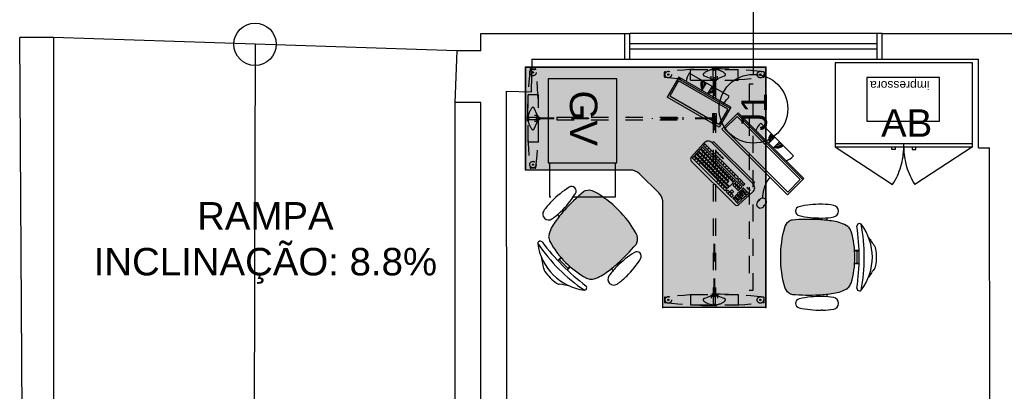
# Model space of a CAD drawing. Header units: inches. Extents: x 340 to 434, y 14 to 254.
# Tile 67 of 182: x 365.98 to 371.72, y 171.47 to 173.63. Entities that reach past the tile are written whole.
import ezdxf

# ---------------------------------------------------------------- set-up
doc = ezdxf.new("R2010")
doc.units = ezdxf.units.IN
doc.header["$MEASUREMENT"] = 0
doc.linetypes.add('DASHED2', pattern=[0.375, 0.25, -0.125])
doc.linetypes.add('HIDDEN', pattern=[9.525, 6.35, -3.175])
for name, color, linetype in [('COTAS', 1, 'Continuous'), ('medidas', 7, 'Continuous'), ('TJ-EQUIPAMENTOSELETRÔNICOS', 1, 'Continuous'), ('TJ-ESQUADRIA1', 1, 'Continuous'), ('TJ-ESQUADRIA2', 2, 'Continuous'), ('TJ-MOBILIÁRIO', 2, 'Continuous'), ('TJ-MOBILIÁRIOEXISTENTE', 2, 'Continuous'), ('TJ-PAREDE', 5, 'Continuous'), ('TJ-PAREDEMURO', 3, 'Continuous'), ('TJ-PISO', 1, 'Continuous'), ('TJ-TEXTO01 1PARA100', 1, 'Continuous'), ('TJ-TEXTOESQUADRIA', 200, 'Continuous')]:
    doc.layers.add(name, color=color, linetype=linetype)
doc.styles.add('ARIAL', font='arial.ttf')
doc.styles.get("Standard").update_dxf_attribs({"font": 'arial.ttf'})
doc.styles.add('TipoDeLinha_A', font='arial.ttf')

# ---------------------------------------------------------------- blocks, each defined once
blk = doc.blocks.new('mesa L 1.40 1.40')
at = {"layer": 'TJ-MOBILIÁRIO', "linetype": 'HIDDEN', "ltscale": 0.005}
h = blk.add_hatch(color=75, dxfattribs=at)
h.set_gradient(color1=(114, 153, 76), color2=(114, 153, 76), tint=1)
edge = h.paths.add_edge_path()
edge.add_line((0, 0), (1.4, 0))
edge.add_line((1.4, 0), (1.4, -0.6))
edge.add_line((1.4, -0.6), (0.7793, -0.6))
edge.add_arc((0.7903, -0.6792), 0.08, 97.87845, 135.26464)
edge.add_line((0.7335, -0.6229), (0.6232, -0.7343))
edge.add_arc((0.68, -0.7906), 0.08, 135.26464, 180)
edge.add_line((0.6, -0.7906), (0.6, -1.4))
edge.add_line((0.6, -1.4), (0, -1.4))
edge.add_line((0, -1.4), (0, 0))
at = {"layer": 'TJ-MOBILIÁRIO'}
for p, q in [((1.4, 0), (0, 0)), ((0, 0), (0, -1.4)), ((1.4, 0), (1.4, -0.6)), ((0.7335, -0.6229), (0.6232, -0.7343)), ((1.4, -0.6), (0.7793, -0.6)), ((0.6, -0.7906), (0.6, -1.4)), ((0, -1.4), (0.6, -1.4))]:
    blk.add_line(p, q, dxfattribs=at)
at = {"layer": 'TJ-MOBILIÁRIO', "color": 8, "linetype": 'HIDDEN', "ltscale": 0.005}
for p, q in [((0.0308, -0.01), (0.057, -0.01)), ((1.3692, -0.01), (1.343, -0.01)), ((0.015, -0.438), (0.015, -0.162)), ((0.076, -0.162), (0.015, -0.162)), ((0.076, -0.438), (0.076, -0.162)), ((1.324, -0.438), (1.324, -0.162)), ((1.324, -0.162), (1.385, -0.162)), ((1.385, -0.438), (1.385, -0.162)), ((0.0674, -0.2788), (0.0513, -0.24)), ((0.0653, -0.282), (0.0536, -0.282)), ((0.068, -0.2781), (0.068, -0.2793)), ((1.332, -0.2781), (1.332, -0.2793)), ((1.3326, -0.2788), (1.3486, -0.24)), ((1.3347, -0.282), (1.3464, -0.282)), ((0.0158, -0.2968), (0.0166, -0.2976)), ((0.0166, -0.3024), (0.0158, -0.3032)), ((0.0166, -0.2976), (0.0172, -0.2982)), ((0.0172, -0.3018), (0.0166, -0.3024)), ((0.018, -0.2926), (0.082, -0.2926)), ((0.018, -0.2926), (0.018, -0.3076)), ((0.018, -0.2926), (0.082, -0.2926)), ((0.018, -0.2926), (0.018, -0.3076)), ((0.368, -0.2982), (0.018, -0.2982)), ((0.368, -0.302), (0.018, -0.302)), ((0.082, -0.3076), (0.018, -0.3076)), ((0.082, -0.3076), (0.018, -0.3076)), ((0.0513, -0.36), (0.0674, -0.3212)), ((0.0653, -0.318), (0.0536, -0.318)), ((0.0625, -0.2921), (0.0625, -0.3081)), ((0.076, -0.2921), (0.0625, -0.2921)), ((0.0625, -0.3081), (0.076, -0.3081)), ((0.068, -0.3207), (0.068, -0.3219)), ((0.082, -0.2926), (0.082, -0.3076)), ((0.083, -0.2926), (0.083, -0.3076)), ((0.083, -0.2926), (1.317, -0.2926)), ((0.083, -0.3076), (1.317, -0.3076)), ((0.2701, -0.311), (0.2701, -0.2885)), ((0.2701, -0.2885), (0.3301, -0.2885)), ((0.2701, -0.311), (0.3301, -0.311)), ((0.2982, -0.311), (0.2982, -0.661)), ((0.302, -0.311), (0.302, -0.661)), ((0.3301, -0.311), (0.3301, -0.2885)), ((0.368, -0.2982), (0.368, -0.302)), ((1.032, -0.2982), (1.382, -0.2982)), ((1.032, -0.2982), (1.032, -0.302)), ((1.032, -0.302), (1.382, -0.302)), ((1.317, -0.2926), (1.317, -0.3076)), ((1.382, -0.2926), (1.318, -0.2926)), ((1.382, -0.2926), (1.318, -0.2926)), ((1.318, -0.2926), (1.318, -0.3076)), ((1.318, -0.3076), (1.382, -0.3076)), ((1.318, -0.3076), (1.382, -0.3076)), ((1.324, -0.2921), (1.3375, -0.2921)), ((1.3375, -0.3081), (1.324, -0.3081)), ((1.332, -0.3207), (1.332, -0.3219)), ((1.3486, -0.36), (1.3326, -0.3212)), ((1.3347, -0.318), (1.3464, -0.318)), ((1.3375, -0.2921), (1.3375, -0.3081)), ((1.382, -0.2926), (1.382, -0.3076)), ((1.382, -0.2926), (1.382, -0.3076)), ((1.3834, -0.2976), (1.3828, -0.2982)), ((1.3828, -0.3018), (1.3834, -0.3024)), ((1.3842, -0.2968), (1.3834, -0.2976)), ((1.3834, -0.3024), (1.3842, -0.3032)), ((0.076, -0.438), (0.015, -0.438)), ((1.324, -0.438), (1.385, -0.438)), ((0.2926, -0.4829), (0.3076, -0.4829)), ((0.2926, -1.217), (0.2926, -0.4829)), ((0.3076, -1.217), (0.3076, -0.4829)), ((0.057, -0.59), (0.0308, -0.59)), ((1.343, -0.59), (1.3692, -0.59)), ((0.302, -0.661), (0.2982, -0.661)), ((0.2982, -1.032), (0.2982, -1.382)), ((0.2982, -1.032), (0.302, -1.032)), ((0.302, -1.032), (0.302, -1.382)), ((0.2926, -1.217), (0.3076, -1.217)), ((0.2926, -1.382), (0.2926, -1.318)), ((0.2926, -1.382), (0.2926, -1.318)), ((0.2926, -1.318), (0.3076, -1.318)), ((0.3076, -1.318), (0.3076, -1.382)), ((0.3076, -1.318), (0.3076, -1.382)), ((0.01, -1.3692), (0.01, -1.343)), ((0.438, -1.324), (0.162, -1.324)), ((0.162, -1.324), (0.162, -1.385)), ((0.2788, -1.3326), (0.24, -1.3486)), ((0.2781, -1.332), (0.2793, -1.332)), ((0.282, -1.3347), (0.282, -1.3464)), ((0.2921, -1.324), (0.2921, -1.3375)), ((0.2921, -1.3375), (0.3081, -1.3375)), ((0.3081, -1.3375), (0.3081, -1.324)), ((0.318, -1.3347), (0.318, -1.3464)), ((0.3207, -1.332), (0.3219, -1.332)), ((0.36, -1.3486), (0.3212, -1.3326)), ((0.438, -1.324), (0.438, -1.385)), ((0.59, -1.343), (0.59, -1.3692)), ((0.438, -1.385), (0.162, -1.385)), ((0.2926, -1.382), (0.3076, -1.382)), ((0.2926, -1.382), (0.3076, -1.382)), ((0.2968, -1.3842), (0.2976, -1.3834)), ((0.2976, -1.3834), (0.2982, -1.3828)), ((0.3018, -1.3828), (0.3024, -1.3834)), ((0.3024, -1.3834), (0.3032, -1.3842))]:
    blk.add_line(p, q, dxfattribs=at)
at = {"layer": 'TJ-MOBILIÁRIO'}
blk.add_lwpolyline([(0, 0), (1.4, 0), (1.4, -0.6), (0.7793, -0.6, 0.164591), (0.7335, -0.6229), (0.6232, -0.7343, 0.197712), (0.6, -0.7906), (0.6, -1.4), (0, -1.4), (0, 0)], format="xyb", dxfattribs=at)
at = {"layer": 'TJ-MOBILIÁRIO', "color": 8, "linetype": 'HIDDEN', "ltscale": 0.005}
blk.add_lwpolyline([(0.1, -0.098), (1.3, -0.098), (1.3, -0.073), (0.1, -0.073)], close=True, dxfattribs=at)
for centre, radius in [((0.0439, -0.0318), 0.019), ((0.0439, -0.0318), 0.0034), ((1.3561, -0.0318), 0.019), ((1.3561, -0.0318), 0.0034), ((0.0439, -0.5682), 0.019), ((0.0439, -0.5682), 0.0034), ((1.3561, -0.5682), 0.019), ((1.3561, -0.5682), 0.0034), ((0.0318, -1.3561), 0.019), ((0.0318, -1.3561), 0.0034), ((0.5682, -1.3561), 0.019), ((0.5682, -1.3561), 0.0034)]:
    blk.add_circle(centre, radius, dxfattribs=at)
for centre, radius, start, end in [((2.4022, -0.3), 2.3913, 173.1801, 186.8199), ((2.4022, -0.3), 2.3913, 173.08739, 173.1801), ((0.0308, -0.0125), 0.0025, 90, 173.08739), ((0.057, -0.0125), 0.0025, 6.91261, 90), ((-2.3144, -0.3), 2.3913, 6.8199, 6.91261), ((-2.3144, -0.3), 2.3913, 353.1801, 6.8199), ((3.7144, -0.3), 2.3913, 173.1801, 186.8199), ((3.7144, -0.3), 2.3913, 173.08739, 173.1801), ((1.343, -0.0125), 0.0025, 90, 173.08739), ((1.3692, -0.0125), 0.0025, 6.91261, 90), ((-1.0022, -0.3), 2.3913, 6.8199, 6.91261), ((-1.0022, -0.3), 2.3913, 353.1801, 6.8199), ((0.1108, -0.3), 0.0958, 139.56205, 176.96639), ((0.044, -0.243), 0.008, 22.5, 139.56205), ((0.0653, -0.2797), 0.00228, 270, 22.5), ((0.0677, -0.2805), 0.0024, 9.38137, 82.81924), ((-0.0504, -0.3), 0.122, 350.61863, 9.38137), ((1.4504, -0.3), 0.122, 170.61863, 189.38137), ((1.3323, -0.2805), 0.0024, 97.18076, 170.61863), ((1.3347, -0.2797), 0.00228, 157.5, 270), ((1.356, -0.243), 0.008, 40.43795, 157.5), ((1.2892, -0.3), 0.0958, 3.03361, 40.43795), ((0.0176, -0.2951), 0.0025, 176.96639, 225), ((0.0176, -0.3049), 0.0025, 135, 183.03361), ((0.1108, -0.3), 0.0958, 183.03361, 220.43795), ((0.0155, -0.3), 0.0025, 315, 45), ((0.0653, -0.3203), 0.00228, 337.5, 90), ((0.0677, -0.3195), 0.0024, 277.18076, 350.61863), ((1.3323, -0.3195), 0.0024, 189.38137, 262.81924), ((1.3347, -0.3203), 0.00228, 90, 202.5), ((1.2892, -0.3), 0.0958, 319.56205, 356.96639), ((1.3845, -0.3), 0.0025, 135, 225), ((1.3824, -0.2951), 0.0025, 315, 3.03361), ((1.3824, -0.3049), 0.0025, 356.96639, 45), ((0.044, -0.357), 0.008, 220.43795, 337.5), ((1.356, -0.357), 0.008, 202.5, 319.56205), ((2.4022, -0.3), 2.3913, 186.8199, 186.91261), ((0.0308, -0.5875), 0.0025, 186.91261, 270), ((0.057, -0.5875), 0.0025, 270, 353.08739), ((-2.3144, -0.3), 2.3913, 353.08739, 353.1801), ((3.7144, -0.3), 2.3913, 186.8199, 186.91261), ((1.343, -0.5875), 0.0025, 186.91261, 270), ((1.3692, -0.5875), 0.0025, 270, 353.08739), ((-1.0022, -0.3), 2.3913, 353.08739, 353.1801), ((0.0125, -1.343), 0.0025, 96.91261, 180), ((0.0125, -1.3692), 0.0025, 180, 263.08739), ((0.3, -3.7144), 2.3913, 96.8199, 96.91261), ((0.3, 1.0022), 2.3913, 263.08739, 263.1801), ((0.3, -3.7144), 2.3913, 83.1801, 96.8199), ((0.3, 1.0022), 2.3913, 263.1801, 276.8199), ((0.243, -1.356), 0.008, 112.5, 229.56205), ((0.3, -1.2892), 0.0958, 229.56205, 266.96639), ((0.2805, -1.3323), 0.0024, 99.38137, 172.81924), ((0.2797, -1.3347), 0.00228, 0, 112.5), ((0.3, -1.4504), 0.122, 80.61863, 99.38137), ((0.3, -1.2892), 0.0958, 273.03361, 310.43795), ((0.3203, -1.3347), 0.00228, 67.5, 180), ((0.3195, -1.3323), 0.0024, 7.18076, 80.61863), ((0.357, -1.356), 0.008, 310.43795, 67.5), ((0.3, -3.7144), 2.3913, 83.08739, 83.1801), ((0.3, 1.0022), 2.3913, 276.8199, 276.91261), ((0.5875, -1.343), 0.0025, 0, 83.08739), ((0.5875, -1.3692), 0.0025, 276.91261, 0), ((0.2951, -1.3824), 0.0025, 266.96639, 315), ((0.3, -1.3845), 0.0025, 45, 135), ((0.3049, -1.3824), 0.0025, 225, 273.03361)]:
    blk.add_arc(centre, radius, start, end, dxfattribs=at)
at = {"layer": 'TJ-MOBILIÁRIO'}
for centre, start, end in [((0.7903, -0.6792), 97.87845, 135.26464), ((0.68, -0.7906), 135.26464, 180)]:
    blk.add_arc(centre, 0.08, start, end, dxfattribs=at)
for p in [(0, 0), (1.4, 0), (1.4, 0), (0, -1.4)]:
    blk.add_point(p, dxfattribs=at)
at = {"layer": 'TJ-MOBILIÁRIO', "color": 8, "linetype": 'HIDDEN', "ltscale": 0.005}
for p in [(0, -0.6), (1.4, -0.6), (0.2925, -0.8)]:
    blk.add_point(p, dxfattribs=at)
blk = doc.blocks.new('POLTRONA DIRETOR GIRTÓRIA ESPALDAR ALTO')
h = blk.add_hatch(color=204)
h.set_gradient(color1=(114, 0, 153), color2=(191, 0, 255), tint=0.86, name='HEMISPHERICAL')
h.paths.add_polyline_path([(0.2192, -0.3365, 0.030126), (0.2092, -0.2515, 0.112051), (0.1795, -0.168, 0.029573), (0.1748, -0.1625, 0.071823), (0.1505, -0.1482, 0.071429), (0, -0.1266, 0.071429), (-0.1505, -0.1482, 0.071823), (-0.1748, -0.1625, 0.029573), (-0.1795, -0.168, 0.112051), (-0.2092, -0.2515, 0.030126), (-0.2192, -0.3365, 0.026966), (-0.2167, -0.4907, 0.092712), (-0.2134, -0.5016, 0.218944), (-0.1721, -0.5368, 0.069011), (0, -0.5604, 0.069011), (0.1721, -0.5368, 0.218946), (0.2134, -0.5016, 0.102563), (0.2168, -0.4895, 0.026756)])
at = {"layer": 'TJ-MOBILIÁRIO'}
for p, q in [((-0.0388, -0.1022), (-0.0388, -0.128)), ((-0.0361, -0.1021), (-0.0361, -0.1278)), ((-0.0354, -0.1125), (-0.0354, -0.1277)), ((0.0356, -0.1125), (-0.0354, -0.1125)), ((0.0356, -0.1125), (0.0356, -0.1277)), ((0.0363, -0.1021), (0.0363, -0.1278)), ((0.039, -0.1022), (0.039, -0.128)), ((-0.2297, -0.2901, 0), (-0.215, -0.2901, 0)), ((-0.2284, -0.3331, 0), (-0.219, -0.3331, 0)), ((0.215, -0.29, 0), (0.2299, -0.29, 0)), ((0.219, -0.3331, 0), (0.2286, -0.3331, 0))]:
    blk.add_line(p, q, dxfattribs=at)
at = {"layer": 'TJ-MOBILIÁRIO', "linetype": 'Continuous', "ltscale": 25.4}
for p, q in [((-0.3082, -0.3147, 0), (-0.3083, -0.3221, 0)), ((-0.2283, -0.3221, 0), (-0.2284, -0.3147, 0)), ((0.3084, -0.3147, 0), (0.3085, -0.3221, 0))]:
    blk.add_line(p, q, dxfattribs=at)
at = {"layer": 'TJ-MOBILIÁRIO'}
for centre, radius, start, end in [((0, -0.2485), 0.2485, 78.87778, 101.12222), ((0, -0.3411), 0.3164, 52.55308, 127.44692), ((-0.4729, 0.5278), 0.6763, 301.81077, 307.16006), ((-0.0414, -0.0448), 0.0407, 99.18981, 124.29034), ((0.0414, -0.0448), 0.0407, 55.70966, 80.81019), ((0.4729, 0.5278), 0.6763, 232.83994, 238.18923), ((-0.181, -0.0998), 0.015, 139.1833, 180), ((-0.1802, -0.0989), 0.0158, 182.97804, 269.44313), ((0, -1.099), 1.0272, 79.2072, 100.7928), ((0, -1.3395), 1.238, 81.62301, 98.37699), ((0.1802, -0.0989), 0.0158, 270.55687, 357.02196), ((0.181, -0.0998), 0.015, 0, 40.8167), ((-0.0105, -0.2752), 0.2001, 147.62707, 173.20064), ((-0.1305, -0.2048), 0.0612, 136.34559, 143.12136), ((-0.113, -0.2396), 0.0988, 112.31411, 128.74651), ((0, -0.6615), 0.5349, 89.99945, 106.34205), ((0, -0.6615), 0.5349, 73.65795, 90.00055), ((0.113, -0.2396), 0.0988, 51.25349, 67.68589), ((0.1305, -0.2048), 0.0612, 36.87864, 43.65441), ((0.0105, -0.2752), 0.2001, 6.79936, 32.37293), ((0.4905, -0.3769), 0.7109, 169.83901, 176.74132), ((-0.4905, -0.3769), 0.7109, 3.25868, 10.16099), ((1.2113, -0.3902), 1.4315, 177.84717, 184.02582), ((-1.2113, -0.3902), 1.4315, 355.97418, 2.15283), ((-0.1862, -0.4874), 0.0307, 186.22277, 207.41026), ((-0.1544, -0.4742), 0.065, 204.87409, 254.60202), ((0.1544, -0.4742), 0.065, 285.39798, 335.12591), ((0.1862, -0.4874), 0.0307, 332.58974, 353.77723), ((-0.0007, 0.0717), 0.6322, 254.30715, 270.046), ((0.0007, 0.0717), 0.6322, 269.954, 285.69285)]:
    blk.add_arc(centre, radius, start, end, dxfattribs=at)
at = {"layer": 'TJ-MOBILIÁRIO', "linetype": 'Continuous', "ltscale": 25.4}
for centre, radius, start, end in [((-0.2683, -0.2557, 0), 0.034, 9.98319, 170.01681), ((0.2685, -0.2557, 0), 0.034, 9.98319, 170.01681), ((0.1213, -0.3243, 0), 0.4296, 170.01127, 178.71454), ((-0.6579, -0.3243, 0), 0.4296, 1.28546, 9.98873), ((0.6581, -0.3243, 0), 0.4296, 170.01127, 178.71454), ((-0.1211, -0.3243, 0), 0.4296, 1.28546, 9.98873), ((0.2592, -0.3251, 0), 0.5675, 179.70134, 192.82679), ((-0.7958, -0.3251, 0), 0.5675, 347.17321, 0.29866), ((0.795, -0.3253, 0), 0.5665, 178.93034, 192.83265), ((-0.259, -0.3251, 0), 0.5675, 347.17321, 0.29866), ((-0.2683, -0.4452, 0), 0.0265, 192.82679, 347.17321), ((0.2685, -0.4452, 0), 0.0265, 192.82679, 347.17321)]:
    blk.add_arc(centre, radius, start, end, dxfattribs=at)
blk = doc.blocks.new('poltrona diretor fixa tecido')
at = {"layer": 'TJ-MOBILIÁRIO'}
h = blk.add_hatch(color=201, dxfattribs=at)
h.set_gradient(color1=(223, 127, 255), color2=(223, 127, 255), tint=0.86, name='HEMISPHERICAL')
h.paths.add_polyline_path([(0.2192, -0.3365, 0.030126), (0.2092, -0.2515, 0.112051), (0.1795, -0.168, 0.029573), (0.1748, -0.1625, 0.071823), (0.1505, -0.1482, 0.071429), (0, -0.1266, 0.071429), (-0.1505, -0.1482, 0.071823), (-0.1748, -0.1625, 0.029573), (-0.1795, -0.168, 0.112051), (-0.2092, -0.2515, 0.030126), (-0.2192, -0.3365, 0.026966), (-0.2167, -0.4907, 0.092712), (-0.2134, -0.5016, 0.218944), (-0.1721, -0.5368, 0.069011), (0, -0.5604, 0.069011), (0.1721, -0.5368, 0.218946), (0.2134, -0.5016, 0.102563), (0.2168, -0.4895, 0.026756)])
for p, q in [((-0.0388, -0.1022), (-0.0388, -0.128)), ((-0.0361, -0.1021), (-0.0361, -0.1278)), ((-0.0354, -0.1125), (-0.0354, -0.1277)), ((0.0356, -0.1125), (-0.0354, -0.1125)), ((0.0356, -0.1125), (0.0356, -0.1277)), ((0.0363, -0.1021), (0.0363, -0.1278)), ((0.039, -0.1022), (0.039, -0.128)), ((-0.2297, -0.2901, 0), (-0.215, -0.2901, 0)), ((-0.2284, -0.3331, 0), (-0.219, -0.3331, 0)), ((0.215, -0.29, 0), (0.2299, -0.29, 0)), ((0.219, -0.3331, 0), (0.2286, -0.3331, 0))]:
    blk.add_line(p, q, dxfattribs=at)
at = {"layer": 'TJ-MOBILIÁRIO', "linetype": 'Continuous', "ltscale": 25.4}
for p, q in [((-0.3082, -0.3147, 0), (-0.3083, -0.3221, 0)), ((-0.2283, -0.3221, 0), (-0.2284, -0.3147, 0)), ((0.3084, -0.3147, 0), (0.3085, -0.3221, 0))]:
    blk.add_line(p, q, dxfattribs=at)
at = {"layer": 'TJ-MOBILIÁRIO'}
for centre, radius, start, end in [((0, -0.2485), 0.2485, 78.87778, 101.12222), ((0, -0.3411), 0.3164, 52.55308, 127.44692), ((-0.4729, 0.5278), 0.6763, 301.81077, 307.16006), ((-0.0414, -0.0448), 0.0407, 99.18981, 124.29034), ((0.0414, -0.0448), 0.0407, 55.70966, 80.81019), ((0.4729, 0.5278), 0.6763, 232.83994, 238.18923), ((-0.181, -0.0998), 0.015, 139.1833, 180), ((-0.1802, -0.0989), 0.0158, 182.97804, 269.44313), ((0, -1.099), 1.0272, 79.2072, 100.7928), ((0, -1.3395), 1.238, 81.62301, 98.37699), ((0.1802, -0.0989), 0.0158, 270.55687, 357.02196), ((0.181, -0.0998), 0.015, 0, 40.8167), ((-0.0105, -0.2752), 0.2001, 147.62707, 173.20064), ((-0.1305, -0.2048), 0.0612, 136.34559, 143.12136), ((-0.113, -0.2396), 0.0988, 112.31411, 128.74651), ((0, -0.6615), 0.5349, 89.99945, 106.34205), ((0, -0.6615), 0.5349, 73.65795, 90.00055), ((0.113, -0.2396), 0.0988, 51.25349, 67.68589), ((0.1305, -0.2048), 0.0612, 36.87864, 43.65441), ((0.0105, -0.2752), 0.2001, 6.79936, 32.37293), ((0.4905, -0.3769), 0.7109, 169.83901, 176.74132), ((-0.4905, -0.3769), 0.7109, 3.25868, 10.16099), ((1.2113, -0.3902), 1.4315, 177.84717, 184.02582), ((-1.2113, -0.3902), 1.4315, 355.97418, 2.15283), ((-0.1862, -0.4874), 0.0307, 186.22277, 207.41026), ((-0.1544, -0.4742), 0.065, 204.87409, 254.60202), ((0.1544, -0.4742), 0.065, 285.39798, 335.12591), ((0.1862, -0.4874), 0.0307, 332.58974, 353.77723), ((-0.0007, 0.0717), 0.6322, 254.30715, 270.046), ((0.0007, 0.0717), 0.6322, 269.954, 285.69285)]:
    blk.add_arc(centre, radius, start, end, dxfattribs=at)
at = {"layer": 'TJ-MOBILIÁRIO', "linetype": 'Continuous', "ltscale": 25.4}
for centre, radius, start, end in [((-0.2683, -0.2557, 0), 0.034, 9.98319, 170.01681), ((0.2685, -0.2557, 0), 0.034, 9.98319, 170.01681), ((0.1213, -0.3243, 0), 0.4296, 170.01127, 178.71454), ((-0.6579, -0.3243, 0), 0.4296, 1.28546, 9.98873), ((0.6581, -0.3243, 0), 0.4296, 170.01127, 178.71454), ((-0.1211, -0.3243, 0), 0.4296, 1.28546, 9.98873), ((0.2592, -0.3251, 0), 0.5675, 179.70134, 192.82679), ((-0.7958, -0.3251, 0), 0.5675, 347.17321, 0.29866), ((0.795, -0.3253, 0), 0.5665, 178.93034, 192.83265), ((-0.259, -0.3251, 0), 0.5675, 347.17321, 0.29866), ((-0.2683, -0.4452, 0), 0.0265, 192.82679, 347.17321), ((0.2685, -0.4452, 0), 0.0265, 192.82679, 347.17321)]:
    blk.add_arc(centre, radius, start, end, dxfattribs=at)
blk = doc.blocks.new('COMPUTADOR 2 MONITORES')
at = {"layer": 'TJ-MOBILIÁRIO', "linetype": 'Continuous'}
for p, q in [((0.135, 0), (-0.135, 0)), ((-0.3757, -0.0195), (-0.6365, -0.0894)), ((0.27, -0.0517), (-0.27, -0.0517)), ((-0.27, -0.0517), (-0.27, -0.1859)), ((0.27, -0.0517), (0.27, -0.1859)), ((-0.3236, -0.0591), (-0.6617, -0.1497)), ((-0.3236, -0.0591), (-0.2889, -0.1888)), ((-0.6617, -0.1497), (-0.627, -0.2794)), ((-0.2889, -0.1888), (-0.627, -0.2794)), ((0.27, -0.1859), (-0.27, -0.1859)), ((-0.2542, -0.27), (0.0823, -0.27)), ((-0.2542, -0.27), (-0.2542, -0.2819)), ((-0.2542, -0.2819), (0.0823, -0.2819)), ((0.0823, -0.27), (0.0823, -0.2819)), ((-0.2871, -0.3166), (-0.2812, -0.4265)), ((0.1152, -0.3166), (0.1093, -0.4265)), ((0.1753, -0.3361), (0.1753, -0.3178)), ((0.2196, -0.3178), (0.2196, -0.3361)), ((-0.2647, -0.443), (0.0928, -0.443))]:
    blk.add_line(p, q, dxfattribs=at)
at = {"layer": 'TJ-MOBILIÁRIO', "color": 1, "linetype": 'Continuous'}
for p, q in [((-0.4875, -0.0495), (-0.4742, -0.0995)), ((-0.4651, -0.0492), (-0.4624, -0.0476)), ((-0.4651, -0.0523), (-0.4651, -0.0492)), ((-0.4651, -0.0523), (-0.4624, -0.0538)), ((-0.4624, -0.0476), (-0.4597, -0.0492)), ((-0.4624, -0.0538), (-0.4597, -0.0523)), ((-0.4597, -0.0429), (-0.458, -0.0439)), ((-0.4597, -0.0523), (-0.4597, -0.0492)), ((-0.4597, -0.0585), (-0.457, -0.057)), ((-0.457, -0.057), (-0.457, -0.057)), ((-0.0484, -0.0042), (-0.0476, -0.0012)), ((-0.0484, -0.0042), (-0.0461, -0.0064)), ((-0.0476, -0.0012), (-0.0445, -0.0004)), ((-0.0461, -0.0064), (-0.0431, -0.0056)), ((-0.0456, -0.0147), (-0.0447, -0.0116)), ((-0.0456, -0.0147), (-0.0433, -0.0169)), ((-0.0447, -0.0116), (-0.0417, -0.0108)), ((-0.0445, -0.0004), (-0.0423, -0.0026)), ((-0.0433, -0.0169), (-0.0403, -0.0161)), ((-0.0431, -0.0056), (-0.0423, -0.0026)), ((-0.0426, -0.0246), (-0.0419, -0.0221)), ((-0.0419, -0.0221), (-0.0389, -0.0213)), ((-0.0417, -0.0108), (-0.0395, -0.013)), ((-0.0415, -0.0263), (-0.0405, -0.0273)), ((-0.0405, -0.0273), (-0.0375, -0.0265)), ((-0.0403, -0.0161), (-0.0395, -0.013)), ((-0.0389, -0.0213), (-0.0367, -0.0235)), ((-0.0375, -0.0265), (-0.0367, -0.0235)), ((-0.0373, -0.0321), (-0.0361, -0.0318)), ((-0.0361, -0.0318), (-0.0339, -0.034)), ((-0.0351, -0.0175), (-0.0351, -0.0174)), ((-0.0351, -0.0175), (-0.0351, -0.0175)), ((-0.0343, -0.0353), (-0.0339, -0.034)), ((-0.0323, -0.0279), (-0.0315, -0.0249)), ((-0.0323, -0.0279), (-0.0301, -0.0301)), ((-0.0315, -0.0249), (-0.0305, -0.0246)), ((-0.0301, -0.0301), (-0.0271, -0.0293)), ((-0.0295, -0.0384), (-0.0287, -0.0354)), ((-0.0295, -0.0384), (-0.0273, -0.0406)), ((-0.0287, -0.0354), (-0.0257, -0.0346)), ((-0.0273, -0.0406), (-0.0243, -0.0398)), ((-0.0271, -0.0293), (-0.0269, -0.0285)), ((-0.0257, -0.0346), (-0.0235, -0.0368)), ((-0.0243, -0.0398), (-0.0235, -0.0368)), ((-0.0192, -0.0517), (-0.0192, 0)), ((0.0192, 0), (0.0192, -0.0517)), ((0.02, -0.0419), (0.0208, -0.0389)), ((0.02, -0.0419), (0.022, -0.044)), ((0.0205, -0.0334), (0.0224, -0.0329)), ((0.0208, -0.0389), (0.0238, -0.0381)), ((0.0224, -0.0329), (0.0227, -0.032)), ((0.0238, -0.0381), (0.026, -0.0403)), ((0.0256, -0.042), (0.026, -0.0403)), ((0.0276, -0.0343), (0.0284, -0.0313)), ((0.0276, -0.0343), (0.0298, -0.0365)), ((0.0284, -0.0313), (0.0315, -0.0305)), ((0.0298, -0.0365), (0.0329, -0.0357)), ((0.03, -0.0252), (0.0301, -0.0252)), ((0.0301, -0.0252), (0.0301, -0.0251)), ((0.0315, -0.0305), (0.0337, -0.0327)), ((0.0329, -0.0357), (0.0337, -0.0327)), ((0.0346, -0.0183), (0.0347, -0.0184)), ((0.0347, -0.0184), (0.0377, -0.0176)), ((0.0353, -0.0266), (0.0361, -0.0236)), ((0.0353, -0.0266), (0.0375, -0.0288)), ((0.0361, -0.0236), (0.0391, -0.0228)), ((0.037, -0.013), (0.0385, -0.0145)), ((0.0375, -0.0288), (0.0404, -0.0281)), ((0.0377, -0.0176), (0.0385, -0.0145)), ((0.0391, -0.0228), (0.0413, -0.025)), ((0.0401, -0.0085), (0.041, -0.0055)), ((0.0401, -0.0085), (0.0424, -0.0107)), ((0.0406, -0.0278), (0.0413, -0.025)), ((0.041, -0.0055), (0.044, -0.0047)), ((0.0424, -0.0107), (0.0454, -0.0099)), ((0.0429, -0.019), (0.0438, -0.016)), ((0.0429, -0.019), (0.0446, -0.0207)), ((0.0438, -0.016), (0.0468, -0.0151)), ((0.044, -0.0047), (0.0462, -0.0069)), ((0.0454, -0.0099), (0.0462, -0.0069)), ((0.0468, -0.0151), (0.0468, -0.0152)), ((0.0478, -0.0009), (0.0491, -0.0022)), ((-0.3214, -0.0675), (-0.6595, -0.158)), ((-0.3286, -0.0793), (-0.6474, -0.1647)), ((-0.5517, -0.0679), (-0.549, -0.0663)), ((-0.5517, -0.071), (-0.5517, -0.0679)), ((-0.5517, -0.071), (-0.549, -0.0726)), ((-0.549, -0.0663), (-0.5463, -0.0679)), ((-0.549, -0.0726), (-0.5463, -0.071)), ((-0.5463, -0.071), (-0.5463, -0.0679)), ((-0.5463, -0.0773), (-0.5436, -0.0757)), ((-0.5463, -0.0804), (-0.5463, -0.0773)), ((-0.5463, -0.0804), (-0.5436, -0.082)), ((-0.5436, -0.0757), (-0.5409, -0.0773)), ((-0.5436, -0.082), (-0.5409, -0.0804)), ((-0.5409, -0.0804), (-0.5409, -0.0773)), ((-0.5409, -0.0867), (-0.5382, -0.0851)), ((-0.5409, -0.0892), (-0.5409, -0.0867)), ((-0.5394, -0.0906), (-0.5382, -0.0913)), ((-0.5382, -0.0851), (-0.5355, -0.0867)), ((-0.5382, -0.0913), (-0.5355, -0.0898)), ((-0.5355, -0.0804), (-0.5354, -0.0804)), ((-0.5355, -0.0804), (-0.5355, -0.0804)), ((-0.5355, -0.0898), (-0.5355, -0.0867)), ((-0.5338, -0.0951), (-0.5328, -0.0945)), ((-0.5328, -0.0945), (-0.53, -0.096)), ((-0.53, -0.0867), (-0.5291, -0.0861)), ((-0.53, -0.0898), (-0.53, -0.0867)), ((-0.53, -0.0898), (-0.5273, -0.0913)), ((-0.53, -0.0974), (-0.53, -0.096)), ((-0.5273, -0.0913), (-0.5246, -0.0898)), ((-0.5112, -0.1094), (-0.5246, -0.0594)), ((-0.5246, -0.0898), (-0.5246, -0.089)), ((-0.5246, -0.096), (-0.5219, -0.0945)), ((-0.5246, -0.0992), (-0.5246, -0.096)), ((-0.5246, -0.0992), (-0.5219, -0.1007)), ((-0.5219, -0.0945), (-0.5192, -0.096)), ((-0.5219, -0.1007), (-0.5192, -0.0992)), ((-0.5192, -0.0992), (-0.5192, -0.096)), ((-0.4776, -0.0814), (-0.4759, -0.0804)), ((-0.4759, -0.0804), (-0.4759, -0.0795)), ((-0.4759, -0.0867), (-0.4732, -0.0851)), ((-0.4759, -0.0898), (-0.4759, -0.0867)), ((-0.4759, -0.0898), (-0.4734, -0.0912)), ((-0.4732, -0.0851), (-0.4705, -0.0867)), ((-0.4706, -0.0711), (-0.4705, -0.071)), ((-0.4705, -0.071), (-0.4705, -0.0709)), ((-0.4705, -0.0773), (-0.4678, -0.0757)), ((-0.4705, -0.0804), (-0.4705, -0.0773)), ((-0.4705, -0.0804), (-0.4678, -0.082)), ((-0.4705, -0.0884), (-0.4705, -0.0867)), ((-0.4679, -0.0632), (-0.4678, -0.0632)), ((-0.4678, -0.0632), (-0.4651, -0.0617)), ((-0.4678, -0.0757), (-0.4651, -0.0773)), ((-0.4678, -0.082), (-0.4651, -0.0804)), ((-0.467, -0.0574), (-0.4651, -0.0585)), ((-0.4651, -0.0617), (-0.4651, -0.0585)), ((-0.4651, -0.0679), (-0.4624, -0.0663)), ((-0.4651, -0.071), (-0.4651, -0.0679)), ((-0.4651, -0.071), (-0.4624, -0.0726)), ((-0.4651, -0.0804), (-0.4651, -0.0773)), ((-0.4624, -0.0663), (-0.4597, -0.0679)), ((-0.4624, -0.0726), (-0.4598, -0.0711)), ((-0.4597, -0.0617), (-0.4597, -0.0585)), ((-0.4597, -0.0617), (-0.4576, -0.0629)), ((-0.4597, -0.0708), (-0.4597, -0.0679)), ((-0.3286, -0.0793), (-0.3017, -0.1796)), ((0.27, -0.0604), (-0.27, -0.0604)), ((0.26, -0.0699), (-0.26, -0.0699)), ((-0.26, -0.0699), (-0.26, -0.1738)), ((0.26, -0.0699), (0.26, -0.1738)), ((-0.6474, -0.1647), (-0.6205, -0.265)), ((-0.3017, -0.1796), (-0.6205, -0.265)), ((0.26, -0.1738), (-0.26, -0.1738)), ((-0.2789, -0.319), (-0.2784, -0.3284)), ((-0.2771, -0.317), (-0.0057, -0.317)), ((-0.277, -0.3418), (-0.2765, -0.3512)), ((-0.2766, -0.3302), (-0.0057, -0.3302)), ((-0.2751, -0.3398), (-0.0057, -0.3398)), ((-0.2635, -0.3302), (-0.2635, -0.317)), ((-0.257, -0.353), (-0.257, -0.3398)), ((-0.2452, -0.3302), (-0.2452, -0.317)), ((-0.2387, -0.353), (-0.2387, -0.3398)), ((-0.2272, -0.3302), (-0.2272, -0.317)), ((-0.2206, -0.353), (-0.2206, -0.3398)), ((-0.2091, -0.3302), (-0.2091, -0.317)), ((-0.2026, -0.353), (-0.2026, -0.3398)), ((-0.1911, -0.3302), (-0.1911, -0.317)), ((-0.1845, -0.353), (-0.1845, -0.3398)), ((-0.173, -0.3302), (-0.173, -0.317)), ((-0.1665, -0.353), (-0.1665, -0.3398)), ((-0.1549, -0.3302), (-0.1549, -0.317)), ((-0.1484, -0.353), (-0.1484, -0.3398)), ((-0.1369, -0.3302), (-0.1369, -0.317)), ((-0.1303, -0.353), (-0.1303, -0.3398)), ((-0.1188, -0.3302), (-0.1188, -0.317)), ((-0.1123, -0.353), (-0.1123, -0.3398)), ((-0.1008, -0.3302), (-0.1008, -0.317)), ((-0.0942, -0.353), (-0.0942, -0.3398)), ((-0.0827, -0.3302), (-0.0827, -0.317)), ((-0.0762, -0.353), (-0.0762, -0.3398)), ((-0.0646, -0.3302), (-0.0646, -0.317)), ((-0.0581, -0.353), (-0.0581, -0.3398)), ((-0.0466, -0.3302), (-0.0466, -0.317)), ((-0.04, -0.353), (-0.04, -0.3398)), ((-0.0285, -0.3302), (-0.0285, -0.317)), ((-0.022, -0.353), (-0.022, -0.3398)), ((-0.0038, -0.3283), (-0.0038, -0.3189)), ((-0.0038, -0.3511), (-0.0038, -0.3416)), ((0.0058, -0.3283), (0.0058, -0.3189)), ((0.0058, -0.3511), (0.0058, -0.3416)), ((0.0076, -0.317), (0.0484, -0.317)), ((0.0076, -0.3302), (0.0484, -0.3302)), ((0.0076, -0.3398), (0.0484, -0.3398)), ((0.0206, -0.3302), (0.0206, -0.317)), ((0.0206, -0.353), (0.0206, -0.3398)), ((0.0355, -0.3302), (0.0355, -0.317)), ((0.0355, -0.353), (0.0355, -0.3398)), ((0.0503, -0.3283), (0.0503, -0.3189)), ((0.0503, -0.3511), (0.0503, -0.3416)), ((0.0599, -0.3511), (0.0599, -0.3416)), ((0.0617, -0.3398), (0.1032, -0.3398)), ((0.07, -0.353), (0.07, -0.3398)), ((0.0802, -0.353), (0.0802, -0.3398)), ((0.0904, -0.353), (0.0904, -0.3398)), ((0.1051, -0.3418), (0.1046, -0.3512)), ((-0.276, -0.36), (-0.2755, -0.3695)), ((-0.275, -0.3783), (-0.2745, -0.3877)), ((-0.2746, -0.353), (-0.0057, -0.353)), ((-0.2741, -0.358), (-0.0057, -0.358)), ((-0.274, -0.3965), (-0.2735, -0.406)), ((-0.2736, -0.3712), (-0.0285, -0.3712)), ((-0.2731, -0.3763), (-0.0285, -0.3763)), ((-0.2726, -0.3895), (-0.0057, -0.3895)), ((-0.2721, -0.3946), (-0.0057, -0.3946)), ((-0.2635, -0.3895), (-0.2635, -0.3763)), ((-0.2524, -0.3712), (-0.2524, -0.358)), ((-0.2452, -0.3895), (-0.2452, -0.3763)), ((-0.2452, -0.4078), (-0.2452, -0.3946)), ((-0.2343, -0.3712), (-0.2343, -0.358)), ((-0.2272, -0.3895), (-0.2272, -0.3763)), ((-0.2272, -0.4078), (-0.2272, -0.3946)), ((-0.2163, -0.3712), (-0.2163, -0.358)), ((-0.2091, -0.3895), (-0.2091, -0.3763)), ((-0.2091, -0.4078), (-0.2091, -0.3946)), ((-0.1982, -0.3712), (-0.1982, -0.358)), ((-0.1911, -0.3895), (-0.1911, -0.3763)), ((-0.1911, -0.4078), (-0.1911, -0.3946)), ((-0.1801, -0.3712), (-0.1801, -0.358)), ((-0.173, -0.3895), (-0.173, -0.3763)), ((-0.173, -0.4078), (-0.173, -0.3946)), ((-0.1621, -0.3712), (-0.1621, -0.358)), ((-0.1549, -0.3895), (-0.1549, -0.3763)), ((-0.1549, -0.4078), (-0.1549, -0.3946)), ((-0.144, -0.3712), (-0.144, -0.358)), ((-0.1369, -0.3895), (-0.1369, -0.3763)), ((-0.1369, -0.4078), (-0.1369, -0.3946)), ((-0.126, -0.3712), (-0.126, -0.358)), ((-0.1188, -0.3895), (-0.1188, -0.3763)), ((-0.1188, -0.4078), (-0.1188, -0.3946)), ((-0.1079, -0.3712), (-0.1079, -0.358)), ((-0.1008, -0.3895), (-0.1008, -0.3763)), ((-0.1008, -0.4078), (-0.1008, -0.3946)), ((-0.0898, -0.3712), (-0.0898, -0.358)), ((-0.0827, -0.3895), (-0.0827, -0.3763)), ((-0.0827, -0.4078), (-0.0827, -0.3946)), ((-0.0718, -0.3712), (-0.0718, -0.358)), ((-0.0646, -0.3895), (-0.0646, -0.3763)), ((-0.0646, -0.4078), (-0.0646, -0.3946)), ((-0.0537, -0.3712), (-0.0537, -0.358)), ((-0.0466, -0.3895), (-0.0466, -0.3763)), ((-0.0466, -0.4078), (-0.0466, -0.3946)), ((-0.038, -0.3712), (-0.038, -0.358)), ((-0.0285, -0.3895), (-0.0285, -0.3712)), ((-0.0038, -0.3876), (-0.0038, -0.3599)), ((-0.0038, -0.4059), (-0.0038, -0.3964)), ((0.0058, -0.3694), (0.0058, -0.3599)), ((0.0076, -0.353), (0.0484, -0.353)), ((0.0076, -0.358), (0.0484, -0.358)), ((0.0076, -0.3712), (0.0484, -0.3712)), ((0.0206, -0.3712), (0.0206, -0.358)), ((0.0206, -0.4059), (0.0206, -0.3964)), ((0.0225, -0.3946), (0.0336, -0.3946)), ((0.0355, -0.3712), (0.0355, -0.358)), ((0.0355, -0.4059), (0.0355, -0.3964)), ((0.0503, -0.3694), (0.0503, -0.3599)), ((0.0599, -0.3694), (0.0599, -0.3599)), ((0.0599, -0.3876), (0.0599, -0.3782)), ((0.0599, -0.4059), (0.0599, -0.3964)), ((0.0617, -0.353), (0.1027, -0.353)), ((0.0617, -0.358), (0.1022, -0.358)), ((0.0617, -0.3712), (0.0904, -0.3712)), ((0.0617, -0.3763), (0.0904, -0.3763)), ((0.0617, -0.3895), (0.1007, -0.3895)), ((0.0617, -0.3946), (0.1002, -0.3946)), ((0.07, -0.3712), (0.07, -0.358)), ((0.07, -0.3895), (0.07, -0.3763)), ((0.07, -0.4078), (0.07, -0.3946)), ((0.0802, -0.3712), (0.0802, -0.358)), ((0.0802, -0.3895), (0.0802, -0.3763)), ((0.0802, -0.4078), (0.0802, -0.3946)), ((0.0904, -0.3895), (0.0904, -0.358)), ((0.0904, -0.426), (0.0904, -0.3946)), ((0.1021, -0.3965), (0.1006, -0.4243)), ((0.1041, -0.36), (0.1026, -0.3877)), ((-0.273, -0.4148), (-0.2725, -0.4243)), ((-0.2716, -0.4078), (-0.0057, -0.4078)), ((-0.2712, -0.4128), (-0.0057, -0.4128)), ((-0.2706, -0.426), (-0.0057, -0.426)), ((-0.2566, -0.426), (-0.2566, -0.4128)), ((-0.2383, -0.426), (-0.2383, -0.4128)), ((-0.2202, -0.426), (-0.2202, -0.4128)), ((-0.0757, -0.426), (-0.0757, -0.4128)), ((-0.0577, -0.426), (-0.0577, -0.4128)), ((-0.0396, -0.426), (-0.0396, -0.4128)), ((-0.0215, -0.426), (-0.0215, -0.4128)), ((-0.0038, -0.4241), (-0.0038, -0.4147)), ((0.0058, -0.4241), (0.0058, -0.4147)), ((0.0076, -0.4128), (0.0484, -0.4128)), ((0.0076, -0.426), (0.0484, -0.426)), ((0.0206, -0.426), (0.0206, -0.4128)), ((0.0225, -0.4078), (0.0336, -0.4078)), ((0.0355, -0.426), (0.0355, -0.4128)), ((0.0503, -0.4241), (0.0503, -0.4147)), ((0.0599, -0.4241), (0.0599, -0.4147)), ((0.0617, -0.4078), (0.0904, -0.4078)), ((0.0617, -0.4128), (0.0904, -0.4128)), ((0.0617, -0.426), (0.0987, -0.426)), ((0.07, -0.426), (0.07, -0.4128)), ((0.0802, -0.426), (0.0802, -0.4128))]:
    blk.add_line(p, q, dxfattribs=at)
for centre in [(-0.2032, -0.3012), (-0.1937, -0.3012), (-0.1841, -0.3012), (-0.1745, -0.3012), (-0.1649, -0.3012), (-0.1553, -0.3012), (-0.1458, -0.3012), (0.0762, -0.3227), (0.0858, -0.3227), (0.0953, -0.3227)]:
    blk.add_circle(centre, 0.0022, dxfattribs=at)
at = {"layer": 'TJ-MOBILIÁRIO', "linetype": 'Continuous'}
for centre, radius, start, end in [((0, 0), 0.135, 180, 202.54016), ((0, 0), 0.135, 337.45984, 0), ((-0.5061, -0.0545), 0.135, 352.45984, 15), ((-0.5061, -0.0545), 0.135, 195, 217.54016), ((-0.2542, -0.3149), 0.033, 90, 183.09408), ((0.0823, -0.3149), 0.033, 356.90594, 90), ((0.1975, -0.3178), 0.0222, 335.5382, 204.4618), ((0.1975, -0.3361), 0.0222, 155.5382, 24.4618), ((-0.2647, -0.4265), 0.0165, 180, 270), ((0.0928, -0.4265), 0.0165, 270, 360)]:
    blk.add_arc(centre, radius, start, end, dxfattribs=at)
at = {"layer": 'TJ-MOBILIÁRIO', "color": 1, "linetype": 'Continuous'}
for centre, radius, start, end in [((0, 0), 0.0492, 180, 247.0419), ((0, 0), 0.0392, 180, 240.68567), ((0, 0), 0.0292, 180, 228.90129), ((0, 0), 0.0292, 311.09871, 0), ((0, 0), 0.0392, 299.31433, 0), ((0, 0), 0.0492, 292.9581, 0), ((-0.5061, -0.0545), 0.0292, 326.09871, 15), ((-0.5061, -0.0545), 0.0392, 314.31433, 15), ((-0.5061, -0.0545), 0.0492, 307.9581, 15), ((-0.5061, -0.0545), 0.0492, 195, 262.0419), ((-0.5061, -0.0545), 0.0392, 195, 255.68567), ((-0.5061, -0.0545), 0.0292, 195, 243.90129), ((-0.2771, -0.3189), 0.00187, 90, 183.09408), ((-0.2766, -0.3283), 0.00187, 183.09408, 270), ((-0.2751, -0.3416), 0.00187, 90, 183.09408), ((-0.0057, -0.3189), 0.00187, 360, 90), ((-0.0057, -0.3283), 0.00187, 270, 360), ((-0.0057, -0.3416), 0.00187, 360, 90), ((0.0076, -0.3189), 0.00187, 90, 180), ((0.0076, -0.3283), 0.00187, 180, 270), ((0.0076, -0.3416), 0.00187, 90, 180), ((0.0484, -0.3189), 0.00187, 360, 90), ((0.0484, -0.3283), 0.00187, 270, 360), ((0.0484, -0.3416), 0.00187, 360, 90), ((0.0617, -0.3416), 0.00187, 90, 180), ((0.1032, -0.3416), 0.00187, 356.90594, 90), ((-0.2746, -0.3511), 0.00187, 183.09408, 270), ((-0.2741, -0.3599), 0.00187, 90, 183.09408), ((-0.2736, -0.3694), 0.00187, 183.09408, 270), ((-0.2731, -0.3782), 0.00187, 90, 183.09408), ((-0.2726, -0.3876), 0.00187, 183.09408, 270), ((-0.2721, -0.3964), 0.00187, 90, 183.09408), ((-0.0057, -0.3511), 0.00187, 270, 360), ((-0.0057, -0.3599), 0.00187, 360, 90), ((-0.0057, -0.3876), 0.00187, 270, 360), ((-0.0057, -0.3964), 0.00187, 360, 90), ((0.0076, -0.3511), 0.00187, 180, 270), ((0.0076, -0.3599), 0.00187, 90, 180), ((0.0076, -0.3694), 0.00187, 180, 270), ((0.0225, -0.3964), 0.00187, 90, 180), ((0.0336, -0.3964), 0.00187, 360, 90), ((0.0484, -0.3511), 0.00187, 270, 360), ((0.0484, -0.3599), 0.00187, 360, 90), ((0.0484, -0.3694), 0.00187, 270, 360), ((0.0617, -0.3511), 0.00187, 180, 270), ((0.0617, -0.3599), 0.00187, 90, 180), ((0.0617, -0.3694), 0.00187, 180, 270), ((0.0617, -0.3782), 0.00187, 90, 180), ((0.0617, -0.3876), 0.00187, 180, 270), ((0.0617, -0.3964), 0.00187, 90, 180), ((0.1002, -0.3964), 0.00187, 356.90594, 90), ((0.1007, -0.3876), 0.00187, 270, 356.90594), ((0.1022, -0.3599), 0.00187, 356.90594, 90), ((0.1027, -0.3511), 0.00187, 270, 356.90594), ((-0.2716, -0.4059), 0.00187, 183.09408, 270), ((-0.2712, -0.4147), 0.00187, 90, 183.09408), ((-0.2706, -0.4241), 0.00187, 183.09408, 270), ((-0.0057, -0.4059), 0.00187, 270, 360), ((-0.0057, -0.4147), 0.00187, 360, 90), ((-0.0057, -0.4241), 0.00187, 270, 360), ((0.0076, -0.4147), 0.00187, 90, 180), ((0.0076, -0.4241), 0.00187, 180, 270), ((0.0225, -0.4059), 0.00187, 180, 270), ((0.0336, -0.4059), 0.00187, 270, 360), ((0.0484, -0.4147), 0.00187, 360, 90), ((0.0484, -0.4241), 0.00187, 270, 360), ((0.0617, -0.4059), 0.00187, 180, 270), ((0.0617, -0.4147), 0.00187, 90, 180), ((0.0617, -0.4241), 0.00187, 180, 270), ((0.0987, -0.4241), 0.00187, 270, 356.90594)]:
    blk.add_arc(centre, radius, start, end, dxfattribs=at)
blk.add_open_spline([(0.1244, -0.1859), (0.138, -0.2516), (0.1571, -0.2797), (0.1817, -0.3022)], degree=3, dxfattribs=at)
blk = doc.blocks.new('ty657')
at = {"layer": 'COTAS', "color": 1}
blk.add_lwpolyline([(279.8876, 69.0083), (279.4636, 69.0083), (279.4636, 68.7534), (279.8876, 68.7534)], close=True, dxfattribs=at)
at = {"layer": 'medidas', "insert": (279.5233, 68.825), "char_height": 0.05, "width": 0.069653, "attachment_point": 1}
blk.add_mtext('{\\fArial|b0|i0|c0|p34;\\C2;impressora}', dxfattribs=at)
blk = doc.blocks.new('ALBERFLEX ARMÁRIO BAIXO')
at = {"layer": 'TJ-MOBILIÁRIO'}
for p, q in [((98.9524, 80.6215), (99.7524, 80.6215)), ((99.3524, 80.6015), (99.3524, 80.6215)), ((99.2824, 80.5865), (99.2824, 80.6015)), ((99.3024, 80.5865), (99.2824, 80.5865)), ((99.3024, 80.6015), (99.3024, 80.5865)), ((99.4024, 80.6015), (99.4024, 80.5865)), ((99.4024, 80.5865), (99.4224, 80.5865)), ((99.4224, 80.5865), (99.4224, 80.6015))]:
    blk.add_line(p, q, dxfattribs=at)
at = {"layer": 'TJ-MOBILIÁRIO', "color": 1, "linetype": 'DASHED2', "ltscale": 5}
for p, q in [((98.9524, 80.6015), (99.2876, 80.3833)), ((99.7524, 80.6015), (99.4171, 80.3833))]:
    blk.add_line(p, q, dxfattribs=at)
at = {"layer": 'TJ-MOBILIÁRIO'}
blk.add_lwpolyline([(99.7524, 80.6015), (99.7524, 81.0915), (98.9524, 81.0915), (98.9524, 80.6015)], close=True, dxfattribs=at)
at = {"layer": 'TJ-MOBILIÁRIO', "color": 1, "linetype": 'DASHED2', "ltscale": 5}
for centre, start, end in [((98.9524, 80.6015), 326.94057, 0), ((99.7524, 80.6015), 180, 213.05943)]:
    blk.add_arc(centre, 0.4, start, end, dxfattribs=at)
at = {"layer": 'TJ-MOBILIÁRIO', "color": 84, "insert": (99.3694, 80.7408), "char_height": 0.16, "width": 1.979927, "attachment_point": 5, "style": 'TipoDeLinha_A'}
blk.add_mtext('AB', dxfattribs=at)
blk = doc.blocks.new('ALBERFLEX GAVETEIRO VOLANTE 3 GAV')
at = {"layer": 'TJ-MOBILIÁRIO', "color": 1, "linetype": 'DASHED2'}
for p, q in [((99.4797, 84.1794), (99.6797, 84.1794)), ((99.6797, 84.1794), (99.6797, 83.7994)), ((99.6797, 83.7994), (99.4797, 83.7994))]:
    blk.add_line(p, q, dxfattribs=at)
at = {"layer": 'TJ-MOBILIÁRIO'}
blk.add_lwpolyline([(98.9897, 83.7894), (99.4797, 83.7894), (99.4797, 84.1894), (98.9897, 84.1894)], close=True, dxfattribs=at)
at = {"layer": 'TJ-MOBILIÁRIO', "color": 150, "insert": (99.2196, 83.9949), "char_height": 0.16, "width": 1.979927, "attachment_point": 5, "style": 'TipoDeLinha_A'}
blk.add_mtext('GV', dxfattribs=at)

msp = doc.modelspace()

# ---------------------------------------------------------------- linework, layer by layer
at = {"layer": 'TJ-ESQUADRIA1'}
for p, q in [((370.9761, 173.5528), (369.5361, 173.5532)), ((369.536, 173.4032), (370.976, 173.4028))]:
    msp.add_line(p, q, dxfattribs=at)
at = {"layer": 'TJ-ESQUADRIA2'}
for p, q in [((369.5061, 173.5532), (369.5361, 173.5532)), ((369.536, 173.4032), (369.5361, 173.5532)), ((370.976, 173.4028), (370.9761, 173.5528)), ((371.0061, 173.5528), (370.9761, 173.5528)), ((370.976, 173.4928), (369.536, 173.4932)), ((369.536, 173.4632), (370.976, 173.4628)), ((369.506, 173.4032), (369.536, 173.4032)), ((370.976, 173.4028), (371.006, 173.4028))]:
    msp.add_line(p, q, dxfattribs=at)
at = {"layer": 'TJ-PAREDE'}
for p, q in [((368.6676, 173.5535), (369.5061, 173.5532)), ((368.6677, 173.4509), (368.6676, 173.5535)), ((369.506, 173.4032), (369.5061, 173.5532)), ((371.006, 173.4028), (371.0061, 173.5528)), ((371.0061, 173.5528), (372.3011, 173.5524)), ((368.5277, 173.4509), (368.5177, 173.1509)), ((368.6677, 173.4509), (368.5277, 173.4509)), ((368.9629, 173.2134), (368.9666, 173.4034)), ((368.966, 173.4034), (369.506, 173.4032)), ((371.006, 173.4028), (371.566, 173.4026)), ((371.5663, 172.8876), (371.5661, 173.4026)), ((368.8191, 171.4066), (368.8179, 173.2166)), ((368.8179, 173.2162), (368.9629, 173.2134)), ((368.6679, 173.151), (368.5177, 173.1509)), ((368.6691, 171.4065), (368.6679, 173.151)), ((371.5663, 172.8876), (371.6313, 172.8876)), ((371.6333, 167.8976), (371.6313, 172.8876))]:
    msp.add_line(p, q, dxfattribs=at)
at = {"layer": 'TJ-PAREDEMURO'}
for p, q in [((366.1278, 150.0197), (365.9828, 173.5291)), ((366.179, 173.5291), (365.9828, 173.5291)), ((366.179, 173.5291), (366.179, 171.2909))]:
    msp.add_line(p, q, dxfattribs=at)
at = {"layer": 'TJ-PISO'}
for p, q in [((368.5277, 173.4509), (366.179, 173.5291)), ((367.3534, 173.49), (367.3484, 171.2909)), ((368.5177, 173.1509), (368.5177, 171.2909))]:
    msp.add_line(p, q, dxfattribs=at)
msp.add_circle((367.3534, 173.49), 0.1235, dxfattribs=at)
at = {"layer": 'TJ-TEXTOESQUADRIA', "color": 1}
msp.add_line((370.256, 173.3142), (370.256, 174.4985), dxfattribs=at)
msp.add_circle((370.256, 173.1142), 0.2, dxfattribs=at)

# ---------------------------------------------------------------- block references
at = {"layer": 'TJ-EQUIPAMENTOSELETRÔNICOS', "extrusion": (1.06588e-06, 2.31027e-09, 1), "rotation": 314.999999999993}
msp.add_blockref('COMPUTADOR 2 MONITORES', (370.3944, 172.9357, 0.0004), dxfattribs=at)
at = {"layer": 'TJ-MOBILIÁRIO', "extrusion": (1.06588e-06, 2.31027e-09, 1), "rotation": 269.9999999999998}
for name, p in [('mesa L 1.40 1.40', (370.328, 173.3575, 0.0004)), ('poltrona diretor fixa tecido', (370.973, 172.2498, 0.0004))]:
    msp.add_blockref(name, p, dxfattribs=at)
at = {"layer": 'TJ-MOBILIÁRIO', "extrusion": (1.06597e-06, 2.34766e-09, 1), "rotation": 134.999999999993}
msp.add_blockref('POLTRONA DIRETOR GIRTÓRIA ESPALDAR ALTO', (369.0719, 172.1303, 0.0004), dxfattribs=at)
at = {"layer": 'TJ-MOBILIÁRIOEXISTENTE', "color": 0}
msp.add_blockref('ALBERFLEX ARMÁRIO BAIXO', (271.7786, 92.2903, 0), dxfattribs=at)
at = {"layer": 'TJ-MOBILIÁRIOEXISTENTE', "color": 0, "rotation": 270.0388878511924}
msp.add_blockref('ALBERFLEX GAVETEIRO VOLANTE 3 GAV', (285.2034, 272.2218, 0), dxfattribs=at)
at = {"layer": 'TJ-MOBILIÁRIOEXISTENTE', "extrusion": (0, 0, -1), "xscale": -1, "zscale": -1, "rotation": 180}
msp.add_blockref('ty657', (-650.8037, 242.0505, 0), dxfattribs=at)

# ---------------------------------------------------------------- texts
at = {"layer": 'TJ-TEXTO01 1PARA100', "insert": (366.3617, 172.5708), "char_height": 0.16, "width": 2.103493, "attachment_point": 1, "style": 'ARIAL'}
msp.add_mtext('\\pxqc;RAMPA\\PINCLINAÇÃO: 8.8%', dxfattribs=at)
at = {"layer": 'TJ-TEXTOESQUADRIA', "insert": (370.1844, 172.9734), "char_height": 0.15, "attachment_point": 1, "rotation": 90}
msp.add_mtext_dynamic_manual_height_columns('\\pxqc;{\\C107;J1}', width=0.246653, gutter_width=12.5, heights=[0], dxfattribs=at)

doc.saveas('drawing.dxf')
